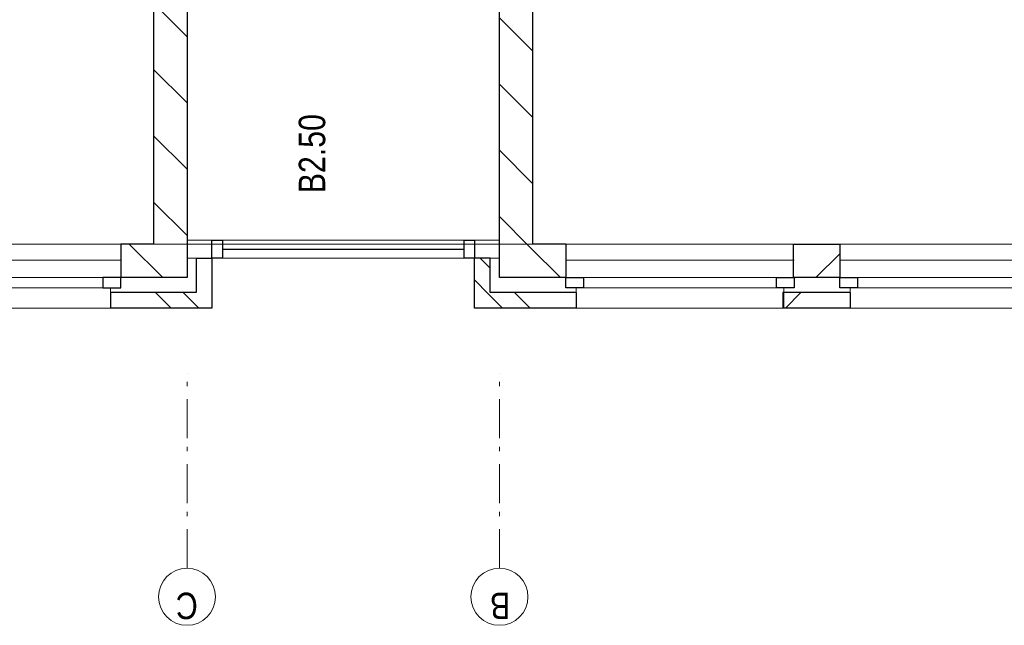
# Model space of a CAD drawing. Header units: millimetres. Extents: x -46954 to 169732, y -26853 to 94136.
# Tile 2 of 174: x -7834 to -1531, y -26395 to -22517. Entities that reach past the tile are written whole.
import ezdxf

# ---------------------------------------------------------------- set-up
doc = ezdxf.new("R2010")
doc.units = ezdxf.units.MM
doc.header["$LTSCALE"] = 400
doc.linetypes.add('STYLE_06', pattern=[1.041641, 0.625, -0.208282, 0.069427, -0.138931])
for name, color, linetype, lineweight in [('Buitenkozijnen', 140, 'Continuous', 15), ('mat-baksteen', 5, 'Continuous', 25), ('mat-kalkzandsteen', 5, 'Continuous', 25), ('None', 7, 'Continuous', 9), ('Ruimtenummers', 5, 'Continuous', 25)]:
    doc.layers.add(name, color=color, linetype=linetype, lineweight=lineweight)
doc.styles.add('Arial Narrow', font='ARIALN.TTF', dxfattribs={"height": 222.25})

# ---------------------------------------------------------------- blocks, each defined once
blk = doc.blocks.new('Gevelpui best-uitbr 1330 (2D)')
at = {"layer": 'Buitenkozijnen', "lineweight": 15}
for p, q in [((-731.5, 71), (731.5, 71)), ((-731.5, 4), (-731.5, 71)), ((731.5, 4), (731.5, 71)), ((-731.5, 4), (731.5, 4))]:
    blk.add_line(p, q, dxfattribs=at)
at = {"layer": 'Buitenkozijnen', "color": 92, "lineweight": 25}
for points in [[(-731.5, 71), (-617.5, 71), (-617.5, 4), (-731.5, 4)], [(617.5, 71), (731.5, 71), (731.5, 4), (617.5, 4)]]:
    blk.add_lwpolyline(points, close=True, dxfattribs=at)
at = {"layer": 'None', "color": 43, "linetype": 'Continuous', "lineweight": 9}
blk.add_line((-731.5, -107), (731.5, -107), dxfattribs=at)
at = {"layer": 'None', "color": 43, "linetype": 'Continuous', "lineweight": 9, "flags": 128}
blk.add_lwpolyline([(-665, 71), (-665, 200), (665, 200), (665, 71)], dxfattribs=at)
blk = doc.blocks.new('*X910')
at = {"layer": 'None', "lineweight": 9}
blk.add_line((-148.5, -148.5), (4, 4), dxfattribs=at)
blk = doc.blocks.new('*X911')
at = {"layer": 'None', "lineweight": 9}
blk.add_line((100, 100), (200, 200), dxfattribs=at)
blk = doc.blocks.new('Penant best-uitbr  (2D)')
at = {"layer": 'mat-baksteen', "lineweight": 25}
for p, q in [((-215, 200), (215, 200)), ((-215, 100), (-215, 200)), ((215, 100), (215, 200)), ((-215, 100), (215, 100))]:
    blk.add_line(p, q, dxfattribs=at)
at = {"layer": 'mat-kalkzandsteen', "lineweight": 25}
blk.add_lwpolyline([(-148.5, 4), (148.5, 4), (148.5, -210), (-148.5, -210)], close=True, dxfattribs=at)
at = {"layer": 'mat-baksteen'}
blk.add_blockref('*X911', (0, 0), dxfattribs=at)
at = {"layer": 'mat-kalkzandsteen'}
blk.add_blockref('*X910', (0, 0), dxfattribs=at)
blk = doc.blocks.new('*X918')
at = {"layer": 'None', "lineweight": 9}
blk.add_line((-55687.9, 314.9), (-55492.9, 510), dxfattribs=at)
blk = doc.blocks.new('*X919')
at = {"layer": 'None', "lineweight": 9}
for p, q in [((-55883.9, 684.6), (-55794, 774.6)), ((-55883.9, 508.2), (-55783.9, 608.2))]:
    blk.add_line(p, q, dxfattribs=at)
blk = doc.blocks.new('*X920')
at = {"layer": 'None', "lineweight": 9}
for p, q in [((-55794, 774.6), (-55704, 864.5)), ((-55627.7, 764.5), (-55563.9, 828.2))]:
    blk.add_line(p, q, dxfattribs=at)
blk = doc.blocks.new('*X925')
at = {"layer": 'None', "lineweight": 9}
blk.add_line((-55687.9, 2860.5), (-55473.9, 3074.5), dxfattribs=at)
blk = doc.blocks.new('*X926')
at = {"layer": 'None', "lineweight": 9}
for p, q in [((-55419.2, 2705), (-55205.2, 2919)), ((-54994.9, 2705), (-54780.9, 2919)), ((-54570.6, 2705), (-54356.6, 2919)), ((-54146.4, 2705), (-53932.4, 2919)), ((-53722.1, 2705), (-53508.1, 2919)), ((-53297.9, 2705), (-53083.9, 2919)), ((-52873.6, 2705), (-52659.6, 2919)), ((-52449.3, 2705), (-52235.3, 2919)), ((-52025.1, 2705), (-51811.1, 2919)), ((-51600.8, 2705), (-51386.8, 2919)), ((-51176.5, 2705), (-50962.5, 2919)), ((-50752.3, 2705), (-50538.3, 2919)), ((-50328, 2705), (-50114, 2919))]:
    blk.add_line(p, q, dxfattribs=at)
blk = doc.blocks.new('*X927')
at = {"layer": 'None', "lineweight": 9}
for p, q in [((-55883.9, 2805.9), (-55783.9, 2905.9)), ((-55883.9, 2629.5), (-55783.9, 2729.5))]:
    blk.add_line(p, q, dxfattribs=at)
blk = doc.blocks.new('*X1144')
at = {"layer": 'None', "lineweight": 9}
for p, q in [((-55492.9, 510), (-55297.9, 705)), ((-55087.6, 491), (-54873.6, 705)), ((-54663.3, 491), (-54449.3, 705)), ((-54239.1, 491), (-54025.1, 705)), ((-53814.8, 491), (-53600.8, 705)), ((-53390.5, 491), (-53176.5, 705)), ((-52966.3, 491), (-52752.3, 705)), ((-52542, 491), (-52328, 705)), ((-52117.7, 491), (-51903.7, 705)), ((-51693.5, 491), (-51479.5, 705)), ((-51269.2, 491), (-51055.2, 705)), ((-50845, 491), (-50631, 705)), ((-50420.7, 491), (-50206.7, 705))]:
    blk.add_line(p, q, dxfattribs=at)

msp = doc.modelspace()

# ---------------------------------------------------------------- linework, layer by layer
at = {"linetype": 'Continuous', "lineweight": 0, "flags": 128}
for points in [[(-6762.73324, 12561.57274), (-4762.73324, 12561.57274), (-4762.73324, 10313.07274), (915.26676, 10313.07274), (915.26676, -23953.42726), (-4548.73324, -23953.42726), (-4548.73324, -20848.42726), (-2562.73324, -20848.42726), (-2562.73324, -18388.42726), (-6976.73324, -18388.42726), (-6976.73324, -23953.42726), (-12337.73324, -23953.42726), (-12337.73324, -1838.42726), (-6762.73324, -1838.42726), (-6762.73324, 12561.57274)], [(-6976.73324, -23953.42726), (-6976.73324, -18388.42726), (-2562.73324, -18388.42726), (-2562.73324, -20848.42726), (-4548.73324, -20848.42726), (-4548.73324, -23953.42726), (-6976.73324, -23953.42726)]]:
    msp.add_lwpolyline(points, dxfattribs=at)
at = {"layer": 'Buitenkozijnen', "lineweight": 15}
for p, q in [((-6762.73324, -23929.42726), (-4762.73324, -23929.42726)), ((-6762.73324, -24043.42726), (-6762.73324, -23929.42726)), ((-4762.73324, -24043.42726), (-4762.73324, -23929.42726)), ((-6762.73324, -24043.42726), (-4762.73324, -24043.42726))]:
    msp.add_line(p, q, dxfattribs=at)
at = {"layer": 'Buitenkozijnen', "color": 92, "lineweight": 25}
for points in [[(-6603.23324, -24043.42726), (-6603.23324, -23929.42726), (-6536.23324, -23929.42726), (-6536.23324, -24043.42726)], [(-4989.23324, -24043.42726), (-4989.23324, -23929.42726), (-4922.23324, -23929.42726), (-4922.23324, -24043.42726)]]:
    msp.add_lwpolyline(points, close=True, dxfattribs=at)
at = {"layer": 'mat-baksteen', "lineweight": 25}
for p, q in [((-6703.23324, -24043.42726), (-6703.23324, -24263.42726)), ((-6703.23324, -24043.42726), (-6603.23324, -24043.42726)), ((-6603.23324, -24043.42726), (-6603.23324, -24363.42726)), ((-4822.23324, -24043.42726), (-4922.23324, -24043.42726)), ((-4922.23324, -24363.42726), (-4922.23324, -24043.42726)), ((-4822.23324, -24263.42726), (-4822.23324, -24043.42726)), ((-7253.23324, -24263.42726), (-7253.23324, -24363.42726)), ((-6703.23324, -24263.42726), (-7253.23324, -24263.42726)), ((-4272.23324, -24263.42726), (-4822.23324, -24263.42726)), ((-4272.23324, -24263.42726), (-4272.23324, -24363.42726)), ((-6603.23324, -24363.42726), (-7253.23324, -24363.42726)), ((-4272.23324, -24363.42726), (-4922.23324, -24363.42726))]:
    msp.add_line(p, q, dxfattribs=at)
at = {"layer": 'mat-kalkzandsteen', "lineweight": 25}
for p, q in [((-6976.73324, -18588.42726), (-6976.73324, -23953.42726)), ((-6762.73324, -18588.42726), (-6762.73324, -24167.42726)), ((-4762.73324, -24167.42726), (-4762.73324, -18588.42726)), ((-4548.73324, -23953.42726), (-4548.73324, -20848.42726)), ((-7186.73324, -23953.42726), (-7186.73324, -24167.42726)), ((-6976.73324, -23953.42726), (-7186.73324, -23953.42726)), ((-4338.73324, -23953.42726), (-4548.73324, -23953.42726)), ((-4338.73324, -23953.42726), (-4338.73324, -24167.42726)), ((-6762.73324, -24167.42726), (-7186.73324, -24167.42726)), ((-4338.73324, -24167.42726), (-4762.73324, -24167.42726))]:
    msp.add_line(p, q, dxfattribs=at)
at = {"layer": 'None', "color": 92, "linetype": 'Continuous', "lineweight": 25}
msp.add_line((-6536.23324, -23986.42726), (-4989.23324, -23986.42726), dxfattribs=at)
at = {"layer": 'None', "color": 7, "linetype": 'STYLE_06', "lineweight": 9}
for p, q in [((-6762.73324, -26029.48662), (-6762.73324, -24779.48662)), ((-4762.73324, -26029.48662), (-4762.73324, -24779.48662))]:
    msp.add_line(p, q, dxfattribs=at)
at = {"layer": 'None', "color": 43, "linetype": 'Continuous', "lineweight": 9}
for centre in [(-6762.73324, -26212.09304), (-4762.73324, -26212.09304)]:
    msp.add_circle(centre, 182.60642, dxfattribs=at)

# ---------------------------------------------------------------- block references
at = {"layer": 'mat-baksteen', "rotation": 90}
for name in ['*X920', '*X927', '*X919']:
    msp.add_blockref(name, (-4057.73324, 31520.51338), dxfattribs=at)
at = {"layer": 'mat-kalkzandsteen', "rotation": 90}
for name in ['*X926', '*X1144', '*X925', '*X918']:
    msp.add_blockref(name, (-4057.73324, 31520.51338), dxfattribs=at)
at = {"layer": 'mat-kalkzandsteen', "color": 7, "rotation": 180}
for name, p in [('Penant best-uitbr  (2D)', (-2732.73324, -24163.42726)), ('Gevelpui best-uitbr 1330 (2D)', (-3607.23324, -24163.42726)), ('Gevelpui best-uitbr 1330 (2D)', (-1852.73324, -24163.42726))]:
    msp.add_blockref(name, p, dxfattribs=at)
at = {"layer": 'mat-kalkzandsteen', "color": 7, "xscale": -1, "rotation": 180}
msp.add_blockref('Gevelpui best-uitbr 1330 (2D)', (-7918.23324, -24163.42726), dxfattribs=at)

# ---------------------------------------------------------------- texts
at = {"layer": 'None', "color": 8, "insert": (-6693.73092, -26354.85063), "char_height": 169.33333, "attachment_point": 1, "rotation": 180, "style": 'Arial Narrow'}
msp.add_mtext('C', dxfattribs=at)
at = {"layer": 'None', "color": 8, "insert": (-4693.73092, -26354.85063), "char_height": 169.33333, "width": 617.361, "attachment_point": 1, "rotation": 180, "style": 'Arial Narrow'}
msp.add_mtext('B', dxfattribs=at)
at = {"layer": 'Ruimtenummers', "insert": (-6047.34021, -23627.99934), "char_height": 169.333333, "attachment_point": 1, "rotation": 90, "style": 'Arial Narrow'}
msp.add_mtext('B2.50', dxfattribs=at)

doc.saveas('drawing.dxf')
